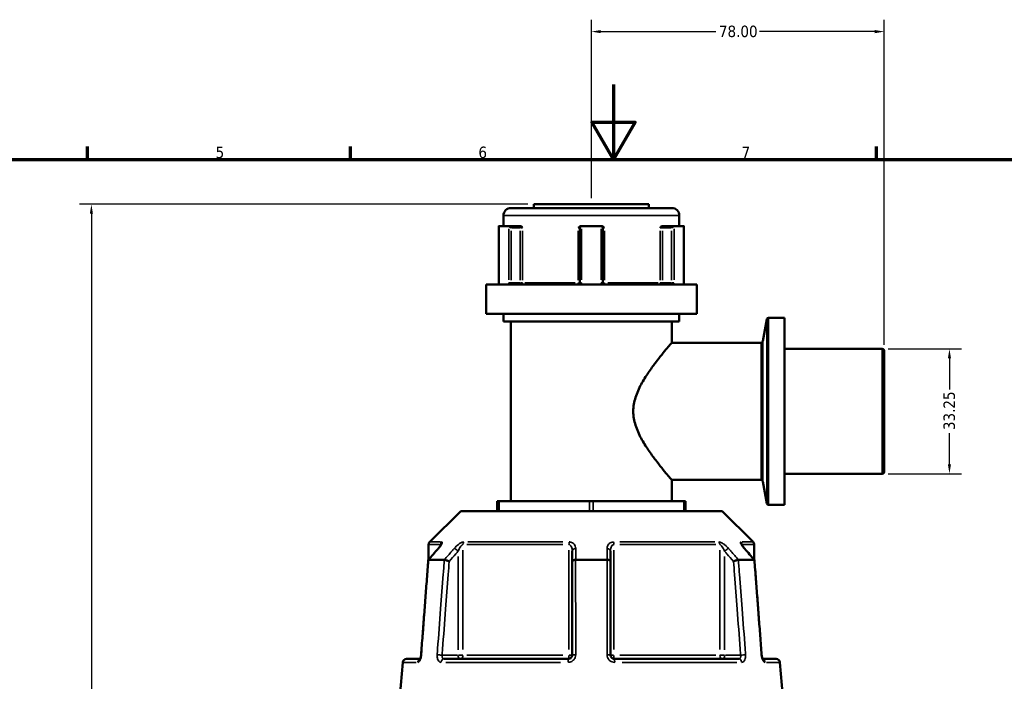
# Model space of a CAD drawing. Header units: millimetres. Extents: x 0 to 904, y 0 to 959.
# Tile 4 of 10: x 262 to 525, y 435 to 611. Entities that reach past the tile are written whole.
import ezdxf

# ---------------------------------------------------------------- set-up
doc = ezdxf.new("R2010")
doc.units = ezdxf.units.MM
for name, color, linetype, lineweight in [('Border (ANSI)', 7, 'Continuous', 70), ('Dimension (ANSI)', 7, 'Continuous', 25), ('Visible (ANSI)', 7, 'Continuous', 50), ('Visible Narrow (ANSI)', 7, 'Continuous', 35)]:
    doc.layers.add(name, color=color, linetype=linetype, lineweight=lineweight)
doc.styles.add('Note Text (ANSI)', font='tahoma.ttf')
doc.dimstyles.new('Default - mm (ANSI)', dxfattribs={"dimtxt": 3.048, "dimasz": 2.5, "dimexe": 3.175, "dimexo": 1.6002, "dimgap": 0.8, "dimtad": 0, "dimtoh": 1, "dimrnd": 1e-08, "dimzin": 4, "dimdsep": 46, "dimtxsty": 'Note Text (ANSI)', "dimcen": 0.09, "dimdle": 10, "dimclrd": 256, "dimclre": 256, "dimclrt": 256, "dimadec": 1, "dimazin": 1, "dimtfac": 1, "dimtofl": 0, "dimtmove": 0, "dimatfit": 3, "dimfxl": 1, "dimtolj": 1, "dimtzin": 4, "dimlwd": -1, "dimlwe": -1, "dimarcsym": 0})

# ---------------------------------------------------------------- blocks, each defined once
blk = doc.blocks.new('Borders Default Border')
at = {"layer": 'Border (ANSI)'}
for p, q in [((280.33, 574), (280.33, 577.45)), ((350.42, 574), (350.42, 577.45)), ((490.58, 574), (490.58, 577.45))]:
    blk.add_line(p, q, dxfattribs=at)
at = {"layer": 'Border (ANSI)', "flags": 128}
for points in [[(420.5, 594), (420.5, 574), (414.73, 584), (426.27, 584), (420.5, 574)], [(20, 20), (20, 574), (821, 574), (821, 20), (20, 20)]]:
    blk.add_lwpolyline(points, dxfattribs=at)
at = {"layer": 'Border (ANSI)', "char_height": 3.05, "attachment_point": 7, "style": 'Note Text (ANSI)'}
for s, insert in [('5', (314.48, 574.34)), ('6', (384.49, 574.34)), ('7', (454.6, 574.4))]:
    blk.add_mtext(s, dxfattribs=dict(at, insert=insert))
blk = doc.blocks.new('*D6')
at = {"layer": 'Defpoints', "color": 0, "transparency": 16777216}
for p in [(492.08, 523.55), (492.08, 490.31), (509.97, 490.31)]:
    blk.add_point(p, dxfattribs=at)
at = {"layer": 'Dimension (ANSI)', "transparency": 16777216}
for p, q in [((493.68, 523.55), (513.14, 523.55)), ((509.97, 521.05), (509.97, 512.73)), ((509.97, 492.81), (509.97, 501.13)), ((493.68, 490.31), (513.14, 490.31))]:
    blk.add_line(p, q, dxfattribs=at)
for points in [[(509.55, 521.05), (510.38, 521.05), (509.97, 523.55)], [(509.55, 492.81), (510.38, 492.81), (509.97, 490.31)]]:
    blk.add_solid(points, dxfattribs=at)
at = {"layer": 'Dimension (ANSI)', "transparency": 16777216, "insert": (508.38, 501.93), "char_height": 3.048, "attachment_point": 1, "rotation": 90, "style": 'Note Text (ANSI)'}
blk.add_mtext('\\A1;33.25', dxfattribs=at)
blk = doc.blocks.new('*D9')
at = {"layer": 'Defpoints', "color": 0, "transparency": 16777216}
for p in [(281.39, 562.08), (399.28, 562.08), (414.91, 212.08)]:
    blk.add_point(p, dxfattribs=at)
at = {"layer": 'Dimension (ANSI)', "transparency": 16777216}
for p, q in [((397.68, 562.08), (278.21, 562.08)), ((281.39, 559.58), (281.39, 394.06)), ((281.39, 214.58), (281.39, 380.11)), ((413.31, 212.08), (278.21, 212.08))]:
    blk.add_line(p, q, dxfattribs=at)
for points in [[(280.97, 559.58), (281.8, 559.58), (281.39, 562.08)], [(280.97, 214.58), (281.8, 214.58), (281.39, 212.08)]]:
    blk.add_solid(points, dxfattribs=at)
at = {"layer": 'Dimension (ANSI)', "transparency": 16777216, "insert": (279.8, 380.91), "char_height": 3.048, "attachment_point": 1, "rotation": 90, "style": 'Note Text (ANSI)'}
blk.add_mtext('\\A1;350.00', dxfattribs=at)
blk = doc.blocks.new('*D10')
at = {"layer": 'Defpoints', "color": 0, "transparency": 16777216}
for p in [(414.58, 608.08), (414.58, 562.08), (492.58, 523.05)]:
    blk.add_point(p, dxfattribs=at)
at = {"layer": 'Dimension (ANSI)', "transparency": 16777216}
for p, q in [((414.58, 563.68), (414.58, 611.25)), ((492.58, 524.65), (492.58, 611.25)), ((417.08, 608.08), (447.76, 608.08)), ((490.08, 608.08), (459.41, 608.08))]:
    blk.add_line(p, q, dxfattribs=at)
for points in [[(417.08, 608.5), (417.08, 607.66), (414.58, 608.08)], [(490.08, 608.5), (490.08, 607.66), (492.58, 608.08)]]:
    blk.add_solid(points, dxfattribs=at)
at = {"layer": 'Dimension (ANSI)', "transparency": 16777216, "insert": (448.56, 609.67), "char_height": 3.048, "attachment_point": 1, "style": 'Note Text (ANSI)'}
blk.add_mtext('\\A1;78.00', dxfattribs=at)

msp = doc.modelspace()

# ---------------------------------------------------------------- linework, layer by layer
at = {"layer": 'Visible (ANSI)'}
for p, q in [((399.282, 562.08), (429.882, 562.08)), ((399.282, 562.08), (399.282, 561.08)), ((429.882, 562.08), (429.882, 561.08)), ((391.162, 559.08), (391.162, 556.28)), ((393.162, 561.08), (436.002, 561.08)), ((438.002, 559.08), (438.002, 556.28)), ((389.917, 556.213), (389.917, 541.18)), ((389.982, 556.28), (392.542, 556.28)), ((395.378, 556.28), (392.542, 556.28)), ((395.747, 556.28), (395.378, 556.28)), ((412.022, 556.28), (411.946, 556.28)), ((412.022, 556.28), (417.142, 556.28)), ((417.218, 556.28), (417.142, 556.28)), ((433.787, 556.28), (433.418, 556.28)), ((436.623, 556.28), (433.787, 556.28)), ((436.623, 556.28), (439.183, 556.28)), ((439.248, 541.18), (439.248, 556.213)), ((411.522, 555.78), (411.522, 541.18)), ((417.642, 541.18), (417.642, 555.78)), ((386.532, 540.68), (442.632, 540.68)), ((386.532, 540.68), (386.532, 532.88)), ((442.632, 540.68), (442.632, 532.88)), ((386.532, 532.88), (442.632, 532.88)), ((391.162, 532.88), (391.162, 530.88)), ((438.002, 532.88), (438.002, 530.88)), ((391.162, 530.88), (438.002, 530.88)), ((393.162, 530.88), (393.162, 482.98)), ((436.002, 530.88), (436.002, 525.217)), ((460.283, 525.63), (461.31, 531.453)), ((466.062, 531.867), (461.802, 531.867)), ((466.062, 531.867), (466.062, 481.993)), ((459.79, 525.217), (436.002, 525.217)), ((492.082, 523.554), (466.062, 523.554)), ((492.582, 523.054), (492.582, 490.805)), ((436.002, 488.643), (436.002, 482.98)), ((459.79, 488.643), (436.002, 488.643)), ((460.283, 488.23), (461.31, 482.406)), ((492.082, 490.305), (466.062, 490.305)), ((389.495, 482.98), (389.995, 482.98)), ((389.495, 482.98), (389.495, 480.38)), ((389.995, 482.98), (414.082, 482.98)), ((414.082, 482.98), (415.082, 482.98)), ((415.082, 482.98), (439.169, 482.98)), ((439.169, 482.98), (439.669, 482.98)), ((439.669, 480.38), (439.669, 482.98)), ((379.767, 480.38), (371.525, 472.138)), ((379.767, 480.38), (449.398, 480.38)), ((449.398, 480.38), (457.639, 472.138)), ((466.062, 481.993), (461.802, 481.993)), ((371.232, 471.431), (371.232, 467.44)), ((409.482, 469.662), (409.482, 466.93)), ((419.682, 466.93), (419.682, 469.662)), ((457.932, 471.431), (457.932, 467.44)), ((371.249, 467.38), (375.411, 467.38)), ((409.482, 466.93), (409.482, 441.98)), ((410.421, 467.38), (418.744, 467.38)), ((419.682, 441.98), (419.682, 466.93)), ((453.754, 467.38), (457.915, 467.38)), ((365.374, 440.98), (368.95, 440.98)), ((375.345, 440.98), (408.482, 440.98)), ((420.682, 440.98), (453.82, 440.98)), ((460.214, 440.98), (463.791, 440.98)), ((364.377, 440.067), (363.582, 430.98)), ((464.787, 440.067), (465.582, 430.98))]:
    msp.add_line(p, q, dxfattribs=at)
for centre, radius, start, end in [((393.162, 559.08), 2, 90, 180), ((436.002, 559.08), 2, 0, 90), ((412.022, 555.78), 0.5, 95.53316, 180), ((417.142, 555.78), 0.5, 0, 84.46684), ((461.802, 531.367), 0.5, 90, 170), ((459.79, 525.717), 0.5, 270, 350), ((492.082, 523.054), 0.5, 0, 90), ((492.082, 490.805), 0.5, 270, 0), ((459.79, 488.143), 0.5, 10, 90), ((461.802, 482.493), 0.5, 190, 270), ((372.232, 471.431), 1, 135, 180), ((456.932, 471.431), 1, 0, 45), ((365.374, 439.98), 1, 90, 175), ((463.791, 439.98), 1, 5, 90)]:
    msp.add_arc(centre, radius, start, end, dxfattribs=at)
for centre, major_axis, ratio, start_param, end_param in [((390.417, 555.78), (-0.483, 0.483), 0.2679492, 6.1179578, 6.5449847), ((392.977, 555.78), (0.483, -0.483), 0.2679492, 1.3089969, 2.7832214), ((436.188, 555.78), (0.483, 0.483), 0.2679492, 0.3583713, 1.8325957), ((438.748, 555.78), (-0.483, -0.483), 0.2679492, 2.8797933, 3.3068202), ((10300.182, -10899.432), (352.645, -16042.718), 0.8713098, 3.9057444, 3.9060067), ((-9342.815, -10752.015), (349.646, 15834.666), 0.8713327, 5.5188561, 5.5191219)]:
    msp.add_ellipse(centre, major_axis=major_axis, ratio=ratio, start_param=start_param, end_param=end_param, dxfattribs=at)
for points in [[(389.961, 556.278), (389.968, 556.279), (389.975, 556.28), (389.982, 556.28)], [(392.542, 556.28), (392.551, 556.28), (392.56, 556.279), (392.57, 556.278)], [(411.974, 556.278), (411.99, 556.279), (412.007, 556.28), (412.022, 556.28)], [(417.142, 556.28), (417.158, 556.28), (417.174, 556.279), (417.191, 556.278)], [(436.595, 556.278), (436.605, 556.279), (436.614, 556.28), (436.623, 556.28)], [(439.183, 556.28), (439.19, 556.28), (439.197, 556.279), (439.203, 556.278)], [(371.238, 467.379), (371.242, 467.38), (371.246, 467.38), (371.249, 467.38)], [(375.411, 467.38), (375.416, 467.38), (375.421, 467.38), (375.426, 467.379)], [(410.395, 467.379), (410.404, 467.38), (410.412, 467.38), (410.421, 467.38)], [(418.744, 467.38), (418.752, 467.38), (418.761, 467.38), (418.77, 467.379)], [(453.739, 467.379), (453.744, 467.38), (453.749, 467.38), (453.754, 467.38)], [(457.915, 467.38), (457.919, 467.38), (457.923, 467.38), (457.926, 467.379)], [(369.156, 441.598), (369.168, 441.658), (369.179, 441.719), (369.188, 441.781)]]:
    msp.add_open_spline(points, degree=3, dxfattribs=at)
for points, knots in [([(395.747, 556.28), (395.798, 556.28), (395.849, 556.263), (395.965, 556.193), (396.024, 556.132), (396.141, 555.987), (396.203, 555.886), (396.268, 555.781), (396.268, 555.781), (396.269, 555.78)], [0.232327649, 0.232327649, 0.232327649, 0.232327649, 0.253574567, 0.253574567, 0.282658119, 0.282658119, 0.324005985, 0.324005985, 0.324303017, 0.324303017, 0.324303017, 0.324303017]), ([(411.097, 555.78), (411.098, 555.781), (411.098, 555.781), (411.201, 555.886), (411.3, 555.987), (411.49, 556.132), (411.586, 556.193), (411.777, 556.263), (411.861, 556.28), (411.946, 556.28)], [-0.000316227, -0.000316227, -0.000316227, -0.000316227, 0, 0, 0.044019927, 0.044019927, 0.074982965, 0.074982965, 0.097602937, 0.097602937, 0.097602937, 0.097602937]), ([(417.218, 556.28), (417.304, 556.28), (417.388, 556.263), (417.579, 556.193), (417.674, 556.132), (417.864, 555.987), (417.964, 555.886), (418.066, 555.781), (418.067, 555.781), (418.068, 555.78)], [0.232327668, 0.232327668, 0.232327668, 0.232327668, 0.253574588, 0.253574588, 0.282658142, 0.282658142, 0.324006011, 0.324006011, 0.324303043, 0.324303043, 0.324303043, 0.324303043]), ([(432.896, 555.78), (432.896, 555.781), (432.897, 555.781), (432.962, 555.886), (433.024, 555.987), (433.141, 556.132), (433.2, 556.193), (433.316, 556.263), (433.367, 556.28), (433.418, 556.28)], [-0.000316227, -0.000316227, -0.000316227, -0.000316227, 0, 0, 0.044019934, 0.044019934, 0.074982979, 0.074982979, 0.097602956, 0.097602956, 0.097602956, 0.097602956]), ([(389.84, 540.68), (389.848, 540.702), (389.856, 540.727), (389.872, 540.783), (389.879, 540.814), (389.892, 540.879), (389.898, 540.914), (389.907, 540.987), (389.911, 541.025), (389.915, 541.102), (389.917, 541.141), (389.917, 541.18)], [-0.07407238, -0.07407238, -0.07407238, -0.07407238, -0.059257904, -0.059257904, -0.044443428, -0.044443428, -0.029628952, -0.029628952, -0.014814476, -0.014814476, 0, 0, 0, 0]), ([(411.522, 541.18), (411.522, 541.131), (411.515, 541.082), (411.478, 540.961), (411.438, 540.891), (411.314, 540.762), (411.222, 540.71), (411.09, 540.683), (411.056, 540.68), (411.022, 540.68)], [-0.23500199, -0.23500199, -0.23500199, -0.23500199, -0.20569371, -0.20569371, -0.15880048, -0.15880048, -0.09783927, -0.09783927, -0.0773717, -0.0773717, -0.0773717, -0.0773717]), ([(418.142, 540.68), (418.118, 540.68), (418.094, 540.682), (417.985, 540.698), (417.902, 540.733), (417.781, 540.828), (417.737, 540.88), (417.68, 540.984), (417.662, 541.033), (417.646, 541.115), (417.642, 541.148), (417.642, 541.18)], [-0.788848, -0.788848, -0.788848, -0.788848, -0.77433301, -0.77433301, -0.7219246, -0.7219246, -0.68161043, -0.68161043, -0.65059953, -0.65059953, -0.63121772, -0.63121772, -0.63121772, -0.63121772]), ([(439.248, 541.18), (439.248, 541.141), (439.249, 541.102), (439.254, 541.025), (439.258, 540.987), (439.267, 540.914), (439.273, 540.879), (439.286, 540.814), (439.293, 540.783), (439.308, 540.727), (439.316, 540.702), (439.325, 540.68)], [0.631217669, 0.631217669, 0.631217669, 0.631217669, 0.646032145, 0.646032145, 0.660846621, 0.660846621, 0.675661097, 0.675661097, 0.690475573, 0.690475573, 0.705290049, 0.705290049, 0.705290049, 0.705290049]), ([(436.002, 488.643), (436.002, 488.643), (435.896, 488.767), (435.472, 489.267), (435.155, 489.641), (434.356, 490.6), (433.873, 491.186), (432.813, 492.505), (432.236, 493.237), (431.053, 494.799), (430.399, 495.693), (429.089, 497.627), (428.433, 498.667), (427.249, 500.857), (426.721, 502.007), (425.963, 504.401), (425.736, 505.646), (425.736, 508.214), (425.963, 509.459), (426.721, 511.853), (427.249, 513.003), (428.433, 515.193), (429.089, 516.233), (430.399, 518.167), (431.053, 519.06), (432.236, 520.623), (432.813, 521.355), (433.873, 522.674), (434.356, 523.259), (435.155, 524.219), (435.472, 524.593), (435.896, 525.092), (436.002, 525.217), (436.002, 525.217)], [3.0074099, 3.0074099, 3.0074099, 3.0074099, 3.3740744, 3.3740744, 3.740739, 3.740739, 4.1074035, 4.1074035, 4.474068, 4.474068, 4.859256, 4.859256, 5.2444439, 5.2444439, 5.6296319, 5.6296319, 6.0148198, 6.0148198, 6.4000078, 6.4000078, 6.7851957, 6.7851957, 7.1703837, 7.1703837, 7.5555717, 7.5555717, 7.9222362, 7.9222362, 8.2889007, 8.2889007, 8.6555652, 8.6555652, 9.0222297, 9.0222297, 9.0222297, 9.0222297]), ([(374.505, 471.412), (374.505, 471.412), (374.504, 471.41), (374.498, 471.394), (374.489, 471.373), (374.457, 471.305), (374.428, 471.251), (374.342, 471.108), (374.279, 471.013), (374.135, 470.811), (374.054, 470.704), (373.893, 470.503), (373.816, 470.411), (373.735, 470.318)], [0.11830044, 0.11830044, 0.11830044, 0.11830044, 0.12984163, 0.12984163, 0.15596521, 0.15596521, 0.19532048, 0.19532048, 0.24858388, 0.24858388, 0.30184727, 0.30184727, 0.345416, 0.345416, 0.345416, 0.345416]), ([(455.43, 470.318), (455.331, 470.432), (455.238, 470.544), (455.066, 470.762), (454.988, 470.868), (454.851, 471.065), (454.792, 471.157), (454.726, 471.273), (454.707, 471.308), (454.682, 471.359), (454.674, 471.377), (454.664, 471.401), (454.661, 471.408), (454.66, 471.412), (454.66, 471.412), (454.66, 471.412)], [0, 0, 0, 0, 0.05326363, 0.05326363, 0.10652726, 0.10652726, 0.15979088, 0.15979088, 0.1864227, 0.1864227, 0.20693939, 0.20693939, 0.22202176, 0.22202176, 0.22711666, 0.22711666, 0.22711666, 0.22711666]), ([(371.141, 467.321), (371.013, 465.637), (370.885, 463.952), (370.628, 460.584), (370.5, 458.899), (370.244, 455.531), (370.116, 453.846), (369.86, 450.478), (369.732, 448.793), (369.476, 445.424), (369.348, 443.74), (369.219, 442.056)], [0.5534149, 0.5534149, 0.5534149, 0.5534149, 1.0606659, 1.0606659, 1.5679169, 1.5679169, 2.0751679, 2.0751679, 2.5824189, 2.5824189, 3.0896699, 3.0896699, 3.0896699, 3.0896699]), ([(371.238, 467.379), (371.186, 467.375), (371.154, 467.36), (371.142, 467.331), (371.141, 467.326), (371.141, 467.321)], [-0.153560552, -0.153560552, -0.153560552, -0.153560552, -0.11651575, -0.11651575, -0.109554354, -0.109554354, -0.109554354, -0.109554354]), ([(376.714, 466.93), (376.713, 466.931), (376.711, 466.932), (376.607, 466.988), (376.494, 467.043), (376.258, 467.146), (376.137, 467.194), (375.9, 467.276), (375.786, 467.31), (375.583, 467.36), (375.496, 467.375), (375.426, 467.379)], [-0.15367829, -0.15367829, -0.15367829, -0.15367829, -0.15320314, -0.15320314, -0.11407627, -0.11407627, -0.07545889, -0.07545889, -0.03695858, -0.03695858, 0, 0, 0, 0]), ([(410.395, 467.379), (410.272, 467.375), (410.154, 467.36), (409.93, 467.31), (409.829, 467.276), (409.661, 467.194), (409.596, 467.146), (409.506, 467.043), (409.483, 466.988), (409.482, 466.932), (409.482, 466.931), (409.482, 466.93)], [-0.15356042, -0.15356042, -0.15356042, -0.15356042, -0.11651568, -0.11651568, -0.07792572, -0.07792572, -0.03921808, -0.03921808, 0, 0, 0.00047638, 0.00047638, 0.00047638, 0.00047638]), ([(419.682, 466.93), (419.682, 466.931), (419.682, 466.932), (419.682, 466.988), (419.659, 467.043), (419.569, 467.146), (419.504, 467.194), (419.336, 467.276), (419.234, 467.31), (419.011, 467.36), (418.892, 467.375), (418.77, 467.379)], [-0.15367829, -0.15367829, -0.15367829, -0.15367829, -0.15320302, -0.15320302, -0.11407622, -0.11407622, -0.07545867, -0.07545867, -0.03695852, -0.03695852, 0, 0, 0, 0]), ([(453.739, 467.379), (453.669, 467.375), (453.582, 467.36), (453.379, 467.31), (453.265, 467.276), (453.028, 467.194), (452.907, 467.146), (452.671, 467.043), (452.557, 466.988), (452.453, 466.932), (452.452, 466.931), (452.451, 466.93)], [-0.15356053, -0.15356053, -0.15356053, -0.15356053, -0.11651574, -0.11651574, -0.07792562, -0.07792562, -0.03921814, -0.03921814, 0, 0, 0.00047627, 0.00047627, 0.00047627, 0.00047627]), ([(458.024, 467.321), (458.024, 467.326), (458.022, 467.331), (458.01, 467.36), (457.979, 467.375), (457.926, 467.379)], [-0.043903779, -0.043903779, -0.043903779, -0.043903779, -0.036958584, -0.036958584, 0, 0, 0, 0]), ([(459.945, 442.056), (459.817, 443.74), (459.689, 445.424), (459.433, 448.793), (459.305, 450.478), (459.049, 453.846), (458.921, 455.531), (458.664, 458.899), (458.536, 460.584), (458.28, 463.952), (458.152, 465.637), (458.024, 467.321)], [1.2046153, 1.2046153, 1.2046153, 1.2046153, 1.7118663, 1.7118663, 2.2191174, 2.2191174, 2.7263684, 2.7263684, 3.2336194, 3.2336194, 3.7408704, 3.7408704, 3.7408704, 3.7408704]), ([(369.219, 442.056), (369.209, 441.918), (369.191, 441.78), (369.141, 441.521), (369.111, 441.399), (369.044, 441.191), (369.01, 441.102), (368.947, 440.97), (368.92, 440.923), (368.883, 440.868), (368.871, 440.856), (368.871, 440.856)], [0, 0, 0, 0, 0.05246869, 0.05246869, 0.10385719, 0.10385719, 0.15173749, 0.15173749, 0.19343627, 0.19343627, 0.22729393, 0.22729393, 0.22729393, 0.22729393]), ([(368.871, 440.856), (368.871, 440.856), (368.872, 440.856), (368.877, 440.862), (368.888, 440.875), (368.902, 440.896)], [0.08751627, 0.08751627, 0.08751627, 0.08751627, 0.094643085, 0.094643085, 0.122975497, 0.122975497, 0.122975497, 0.122975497]), ([(368.951, 440.98), (368.957, 440.991), (368.963, 441.004), (368.997, 441.075), (369.027, 441.146), (369.074, 441.281), (369.091, 441.338), (369.108, 441.398)], [0.150448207, 0.150448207, 0.150448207, 0.150448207, 0.159506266, 0.159506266, 0.200620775, 0.200620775, 0.227257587, 0.227257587, 0.227257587, 0.227257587]), ([(409.482, 441.98), (409.482, 441.914), (409.476, 441.848), (409.442, 441.681), (409.405, 441.581), (409.286, 441.369), (409.194, 441.264), (408.942, 441.074), (408.77, 441.006), (408.557, 440.982), (408.52, 440.98), (408.482, 440.98)], [0, 0, 0, 0, 0.03957477, 0.03957477, 0.1028944, 0.1028944, 0.18520991, 0.18520991, 0.29222008, 0.29222008, 0.31481112, 0.31481112, 0.31481112, 0.31481112]), ([(420.682, 440.98), (420.572, 440.98), (420.462, 440.998), (420.19, 441.092), (420.038, 441.195), (419.769, 441.509), (419.682, 441.744), (419.682, 441.98)], [0, 0, 0, 0, 0.06653404, 0.06653404, 0.1729885, 0.1729885, 0.31481287, 0.31481287, 0.31481287, 0.31481287]), ([(459.945, 442.056), (459.956, 441.918), (459.974, 441.78), (460.023, 441.521), (460.054, 441.399), (460.12, 441.191), (460.155, 441.102), (460.197, 441.013), (460.206, 440.996), (460.214, 440.98)], [0, 0, 0, 0, 0.05246869, 0.05246869, 0.10385719, 0.10385719, 0.15173749, 0.15173749, 0.16436308, 0.16436308, 0.16436308, 0.16436308]), ([(460.293, 440.856), (460.293, 440.856), (460.293, 440.856), (460.288, 440.862), (460.276, 440.876), (460.243, 440.927), (460.22, 440.967), (460.168, 441.075), (460.138, 441.146), (460.077, 441.321), (460.047, 441.427), (459.994, 441.662), (459.972, 441.792), (459.953, 441.968), (459.949, 442.012), (459.945, 442.056)], [0.08751627, 0.08751627, 0.08751627, 0.08751627, 0.09464308, 0.09464308, 0.12462258, 0.12462258, 0.15950627, 0.15950627, 0.20062077, 0.20062077, 0.24742921, 0.24742921, 0.29808648, 0.29808648, 0.31481397, 0.31481397, 0.31481397, 0.31481397])]:
    msp.add_open_spline(points, degree=3, knots=knots, dxfattribs=at)
at = {"layer": 'Visible Narrow (ANSI)'}
for p, q in [((437.714, 559.08), (391.451, 559.08)), ((389.961, 541.935), (389.961, 555.523)), ((392.57, 555.523), (392.57, 541.935)), ((393.227, 541.91), (393.227, 555.05)), ((393.347, 555.78), (395.508, 555.78)), ((395.628, 555.05), (395.628, 541.91)), ((395.659, 555.78), (396.246, 555.78)), ((396.269, 541.91), (396.269, 555.05)), ((411.097, 555.05), (411.097, 541.91)), ((411.132, 555.78), (411.521, 555.78)), ((411.974, 541.935), (411.974, 555.523)), ((417.191, 555.523), (417.191, 541.935)), ((417.644, 555.78), (418.033, 555.78)), ((418.068, 541.91), (418.068, 555.05)), ((432.896, 555.05), (432.896, 541.91)), ((432.919, 555.78), (433.506, 555.78)), ((433.537, 541.91), (433.537, 555.05)), ((433.657, 555.78), (435.818, 555.78)), ((435.938, 555.05), (435.938, 541.91)), ((436.595, 541.935), (436.595, 555.523)), ((439.203, 555.523), (439.203, 541.935)), ((389.957, 541.18), (389.917, 541.18)), ((393.194, 541.18), (392.592, 541.18)), ((395.508, 541.18), (393.347, 541.18)), ((396.246, 541.18), (395.659, 541.18)), ((396.828, 541.18), (410.233, 541.18)), ((411.521, 541.18), (411.132, 541.18)), ((411.938, 541.18), (411.524, 541.18)), ((417.641, 541.18), (417.227, 541.18)), ((418.033, 541.18), (417.644, 541.18)), ((418.932, 541.18), (432.337, 541.18)), ((433.506, 541.18), (432.919, 541.18)), ((435.818, 541.18), (433.657, 541.18)), ((436.573, 541.18), (435.971, 541.18)), ((439.248, 541.18), (439.208, 541.18)), ((461.31, 482.708), (461.31, 531.152)), ((461.802, 531.56), (461.802, 482.3)), ((459.79, 488.868), (459.79, 524.992)), ((460.283, 525.4), (460.283, 488.46)), ((492.082, 490.51), (492.082, 523.35)), ((389.995, 480.51), (389.995, 482.85)), ((414.082, 482.85), (414.082, 480.51)), ((415.082, 480.51), (415.082, 482.85)), ((439.169, 482.85), (439.169, 480.51)), ((371.533, 472.138), (374.382, 472.138)), ((381.654, 472.138), (407.02, 472.138)), ((422.144, 472.138), (447.51, 472.138)), ((454.782, 472.138), (457.631, 472.138)), ((374.109, 471.431), (371.24, 471.431)), ((374.416, 471.421), (374.416, 471.242)), ((380.378, 443.452), (380.378, 469.959)), ((406.969, 471.431), (381.43, 471.431)), ((408.62, 469.959), (408.62, 443.452)), ((420.545, 443.452), (420.545, 469.959)), ((447.734, 471.431), (422.196, 471.431)), ((448.787, 469.959), (448.787, 443.452)), ((454.749, 471.242), (454.749, 471.421)), ((457.924, 471.431), (455.056, 471.431)), ((379.089, 468.278), (379.089, 443.364)), ((450.076, 443.364), (450.076, 468.278)), ((378.876, 441.98), (375.03, 441.98)), ((380.332, 441.98), (379.152, 441.98)), ((381.43, 441.98), (406.969, 441.98)), ((409.48, 441.98), (408.69, 441.98)), ((420.474, 441.98), (419.685, 441.98)), ((422.196, 441.98), (447.734, 441.98)), ((450.012, 441.98), (448.833, 441.98)), ((454.135, 441.98), (450.289, 441.98)), ((367.947, 440.067), (364.387, 440.067)), ((406.375, 440.067), (375.792, 440.067)), ((453.373, 440.067), (422.79, 440.067)), ((464.777, 440.067), (461.218, 440.067))]:
    msp.add_line(p, q, dxfattribs=at)
for centre, major_axis, ratio, start_param, end_param in [((395.378, 555.78), (0, 0.5), 0.5, 4.7909288, 6.2046455), ((433.787, 555.78), (0, 0.5), 0.5, 0.0785398, 1.4922565), ((395.878, 541.18), (0, -0.5), 0.5, 4.7909288, 6.2046455), ((395.878, 541.18), (0, -0.5), 0.7819657, 0.0785398, 1.4922565), ((411.022, 541.18), (0, -0.5), 0.1488294, 0.0785398, 1.4922565), ((418.142, 541.18), (0, -0.5), 0.1488294, 4.7909288, 6.2046455), ((433.287, 541.18), (0, -0.5), 0.7819657, 4.7909288, 6.2046455), ((433.287, 541.18), (0, -0.5), 0.5, 0.0785398, 1.4922565), ((374.489, 469.662), (-0.755, 0.656), 0.3543192, 5.9781609, 6.2671314), ((375.342, 471.431), (0, 1), 0.9265657, 0.8246681, 1.5315264), ((378.589, 469.662), (-0.755, 0.656), 0.3543192, 4.400804, 5.755338), ((381.167, 471.431), (0, -1), 0.7890235, 3.9662607, 4.6731191), ((408.757, 471.431), (0, 1), 0.1375423, 0.8246681, 1.5315264), ((410.482, 469.662), (-1, 0), 0.7086384, 4.8533994, 6.2079334), ((418.682, 469.662), (1, 0), 0.7086384, 0.0752519, 1.4297859), ((420.407, 471.431), (0, -1), 0.1375423, 1.6100662, 2.3169246), ((447.998, 471.431), (0, 1), 0.7890235, 4.7516589, 5.4585172), ((450.576, 469.662), (-0.755, -0.656), 0.3543192, 3.66944, 5.023974), ((453.822, 471.431), (0, -1), 0.9265657, 1.6100662, 2.3169246), ((454.676, 469.662), (0.755, 0.656), 0.3543192, 0.0160539, 0.3050244), ((369.245, 439.98), (0, 1), 0.9213266, 0.4254409, 1.427841), ((370.217, 441.98), (-0.997, 0.076), 0.0437298, 5.8665688, 6.2612581), ((374.317, 441.98), (0.997, -0.076), 0.0437298, 1.1232285, 2.4618904), ((375.345, 439.98), (0, 1), 0.797365, 0.0741765, 1.4093534), ((379.589, 441.98), (0, -1), 0.5, 4.7909288, 6.2046455), ((379.589, 441.98), (0, -1), 0.7890235, 0.0785398, 1.4922565), ((408.482, 439.98), (0, 1), 0.1239616, 0.0741765, 1.4093534), ((408.482, 441.98), (0, -1), 0.1375423, 0.0785398, 1.4922565), ((410.482, 441.98), (-1, 0), 0.0874597, 4.8701533, 6.2088152), ((418.682, 441.98), (1, 0), 0.0874597, 0.0743701, 1.413032), ((420.682, 441.98), (0, -1), 0.1375423, 4.7909288, 6.2046455), ((420.682, 439.98), (0, 1), 0.1239616, 4.8738319, 6.2090088), ((449.576, 441.98), (0, -1), 0.7890235, 4.7909288, 6.2046455), ((449.576, 441.98), (0, -1), 0.5, 0.0785398, 1.4922565), ((453.82, 439.98), (0, 1), 0.797365, 4.8738319, 6.2090088), ((454.848, 441.98), (0.997, 0.076), 0.0437298, 0.6797022, 2.0183641), ((458.948, 441.98), (0.997, 0.076), 0.0437298, 0.0219272, 0.4166165), ((459.92, 439.98), (0, 1), 0.9213266, 4.8553461, 5.8577786)]:
    msp.add_ellipse(centre, major_axis=major_axis, ratio=ratio, start_param=start_param, end_param=end_param, dxfattribs=at)
for points, knots in [([(389.905, 540.68), (389.906, 540.686), (389.908, 540.691), (389.93, 540.788), (389.945, 540.886), (389.959, 541.051), (389.961, 541.115), (389.961, 541.18)], [-0.05238018, -0.05238018, -0.05238018, -0.05238018, -0.050404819, -0.050404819, -0.019386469, -0.019386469, 0, 0, 0, 0]), ([(392.57, 541.18), (392.57, 541.115), (392.573, 541.051), (392.593, 540.886), (392.614, 540.788), (392.646, 540.691), (392.648, 540.686), (392.65, 540.68)], [0.631217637, 0.631217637, 0.631217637, 0.631217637, 0.650604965, 0.650604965, 0.681624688, 0.681624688, 0.683597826, 0.683597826, 0.683597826, 0.683597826]), ([(393.577, 540.68), (393.559, 540.68), (393.542, 540.682), (393.463, 540.697), (393.404, 540.733), (393.32, 540.828), (393.29, 540.88), (393.251, 540.984), (393.239, 541.033), (393.229, 541.115), (393.227, 541.148), (393.227, 541.18)], [-0.78884786, -0.78884786, -0.78884786, -0.78884786, -0.77437366, -0.77437366, -0.72195033, -0.72195033, -0.68162469, -0.68162469, -0.65060496, -0.65060496, -0.63121764, -0.63121764, -0.63121764, -0.63121764]), ([(411.838, 540.68), (411.877, 540.746), (411.908, 540.817), (411.959, 540.985), (411.974, 541.082), (411.974, 541.18)], [0.182621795, 0.182621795, 0.182621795, 0.182621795, 0.205693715, 0.205693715, 0.235001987, 0.235001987, 0.235001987, 0.235001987]), ([(417.191, 541.18), (417.191, 541.115), (417.197, 541.051), (417.23, 540.886), (417.266, 540.788), (417.32, 540.691), (417.324, 540.686), (417.327, 540.68)], [0.631217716, 0.631217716, 0.631217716, 0.631217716, 0.650599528, 0.650599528, 0.681610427, 0.681610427, 0.683597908, 0.683597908, 0.683597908, 0.683597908]), ([(435.938, 541.18), (435.938, 541.131), (435.933, 541.082), (435.909, 540.961), (435.882, 540.891), (435.797, 540.762), (435.732, 540.71), (435.637, 540.683), (435.613, 540.68), (435.588, 540.68)], [-0.31313757, -0.31313757, -0.31313757, -0.31313757, -0.2838293, -0.2838293, -0.23693606, -0.23693606, -0.17597486, -0.17597486, -0.15550734, -0.15550734, -0.15550734, -0.15550734]), ([(436.515, 540.68), (436.538, 540.746), (436.556, 540.817), (436.587, 540.985), (436.595, 541.082), (436.595, 541.18)], [0.26075738, 0.26075738, 0.26075738, 0.26075738, 0.283829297, 0.283829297, 0.313137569, 0.313137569, 0.313137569, 0.313137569]), ([(439.203, 541.18), (439.203, 541.115), (439.206, 541.051), (439.22, 540.886), (439.235, 540.788), (439.257, 540.691), (439.258, 540.686), (439.26, 540.68)], [0.631217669, 0.631217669, 0.631217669, 0.631217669, 0.650604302, 0.650604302, 0.681622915, 0.681622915, 0.68359785, 0.68359785, 0.68359785, 0.68359785]), ([(373.847, 470.369), (374.039, 470.59), (374.214, 470.81), (374.488, 471.193), (374.594, 471.359), (374.731, 471.613), (374.774, 471.709), (374.833, 471.886), (374.846, 471.966), (374.827, 472.07), (374.806, 472.102), (374.748, 472.132), (374.72, 472.138), (374.687, 472.138)], [-0.345416, -0.345416, -0.345416, -0.345416, -0.25131567, -0.25131567, -0.17440412, -0.17440412, -0.12292214, -0.12292214, -0.06721438, -0.06721438, -0.02585168, -0.02585168, 0, 0, 0, 0]), ([(380.609, 472.138), (380.479, 472.138), (380.322, 472.103), (379.718, 471.873), (379.237, 471.536), (378.525, 470.919), (378.253, 470.645), (378.012, 470.369)], [-0.34541683, -0.34541683, -0.34541683, -0.34541683, -0.28278882, -0.28278882, -0.11734182, -0.11734182, 0, 0, 0, 0]), ([(410.417, 470.369), (410.416, 470.591), (410.378, 470.812), (410.234, 471.195), (410.142, 471.361), (409.934, 471.614), (409.837, 471.709), (409.6, 471.886), (409.458, 471.966), (409.179, 472.07), (409.051, 472.102), (408.833, 472.132), (408.747, 472.138), (408.66, 472.138)], [-0.34541583, -0.34541583, -0.34541583, -0.34541583, -0.25081718, -0.25081718, -0.17415567, -0.17415567, -0.12305037, -0.12305037, -0.06721438, -0.06721438, -0.02585168, -0.02585168, 0, 0, 0, 0]), ([(420.505, 472.138), (420.272, 472.138), (420.047, 472.095), (419.398, 471.845), (419.1, 471.521), (418.806, 470.919), (418.748, 470.645), (418.748, 470.369)], [-0.34541645, -0.34541645, -0.34541645, -0.34541645, -0.27620858, -0.27620858, -0.11734182, -0.11734182, 0, 0, 0, 0]), ([(451.152, 470.369), (450.96, 470.59), (450.747, 470.809), (450.33, 471.192), (450.132, 471.359), (449.787, 471.613), (449.645, 471.709), (449.349, 471.886), (449.194, 471.966), (448.934, 472.07), (448.828, 472.102), (448.668, 472.132), (448.609, 472.138), (448.555, 472.138)], [-0.34541603, -0.34541603, -0.34541603, -0.34541603, -0.25141662, -0.25141662, -0.17445287, -0.17445287, -0.12288915, -0.12288915, -0.06721438, -0.06721438, -0.02585168, -0.02585168, 0, 0, 0, 0]), ([(454.478, 472.138), (454.396, 472.138), (454.347, 472.101), (454.292, 471.866), (454.454, 471.532), (454.864, 470.919), (455.078, 470.645), (455.318, 470.369)], [-0.34541684, -0.34541684, -0.34541684, -0.34541684, -0.28109054, -0.28109054, -0.11734182, -0.11734182, 0, 0, 0, 0]), ([(371.249, 467.38), (371.915, 468.146), (372.58, 468.911), (373.245, 469.677), (373.446, 469.908), (373.646, 470.138), (373.847, 470.369)], [-2.08568395, -2.08568395, -2.08568395, -2.08568395, -1.76016503, -1.76016503, -1.76016503, -1.66212972, -1.66212972, -1.66212972, -1.66212972]), ([(374.416, 471.431), (374.432, 471.431), (374.446, 471.425), (374.468, 471.401), (374.477, 471.382), (374.482, 471.358)], [0, 0, 0, 0, 0.025851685, 0.025851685, 0.053736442, 0.053736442, 0.053736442, 0.053736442]), ([(378.012, 470.369), (377.811, 470.138), (377.611, 469.907), (377.41, 469.677), (376.743, 468.911), (376.077, 468.146), (375.411, 467.38)], [-2.71269422, -2.71269422, -2.71269422, -2.71269422, -2.61462465, -2.61462465, -2.61462465, -2.28913999, -2.28913999, -2.28913999, -2.28913999]), ([(376.714, 466.93), (377.305, 467.61), (377.896, 468.29), (378.487, 468.97), (378.688, 469.2), (378.889, 469.431), (379.089, 469.662)], [2.32560678, 2.32560678, 2.32560678, 2.32560678, 2.61462465, 2.61462465, 2.61462465, 2.71269422, 2.71269422, 2.71269422, 2.71269422]), ([(379.089, 469.662), (379.209, 469.938), (379.345, 470.212), (379.7, 470.828), (379.938, 471.166), (380.237, 471.396), (380.314, 471.431), (380.378, 471.431)], [0, 0, 0, 0, 0.11734182, 0.11734182, 0.28278882, 0.28278882, 0.34541683, 0.34541683, 0.34541683, 0.34541683]), ([(408.62, 471.431), (408.663, 471.431), (408.705, 471.425), (408.812, 471.395), (408.875, 471.363), (409.012, 471.259), (409.082, 471.179), (409.198, 471.002), (409.246, 470.907), (409.348, 470.654), (409.393, 470.488), (409.464, 470.105), (409.482, 469.884), (409.482, 469.662)], [0, 0, 0, 0, 0.02585168, 0.02585168, 0.06721438, 0.06721438, 0.12305037, 0.12305037, 0.17415567, 0.17415567, 0.25081718, 0.25081718, 0.34541583, 0.34541583, 0.34541583, 0.34541583]), ([(410.421, 467.38), (410.42, 468.146), (410.419, 468.911), (410.418, 469.677), (410.417, 469.908), (410.417, 470.138), (410.417, 470.369)], [-2.08568394, -2.08568394, -2.08568394, -2.08568394, -1.76016124, -1.76016124, -1.76016124, -1.66212972, -1.66212972, -1.66212972, -1.66212972]), ([(418.748, 470.369), (418.748, 470.138), (418.747, 469.908), (418.747, 469.677), (418.746, 468.911), (418.745, 468.146), (418.744, 467.38)], [-0.97913562, -0.97913562, -0.97913562, -0.97913562, -0.8811041, -0.8811041, -0.8811041, -0.55558139, -0.55558139, -0.55558139, -0.55558139]), ([(419.682, 469.662), (419.682, 469.938), (419.711, 470.212), (419.855, 470.814), (420.001, 471.138), (420.32, 471.388), (420.431, 471.431), (420.545, 471.431)], [0, 0, 0, 0, 0.11734182, 0.11734182, 0.27620858, 0.27620858, 0.34541645, 0.34541645, 0.34541645, 0.34541645]), ([(448.787, 471.431), (448.813, 471.431), (448.842, 471.425), (448.921, 471.395), (448.973, 471.363), (449.102, 471.259), (449.178, 471.179), (449.325, 471.002), (449.396, 470.906), (449.567, 470.651), (449.666, 470.485), (449.873, 470.102), (449.979, 469.883), (450.076, 469.662)], [0, 0, 0, 0, 0.02585168, 0.02585168, 0.06721438, 0.06721438, 0.12288915, 0.12288915, 0.17445287, 0.17445287, 0.25141662, 0.25141662, 0.34541603, 0.34541603, 0.34541603, 0.34541603]), ([(450.076, 469.662), (450.276, 469.431), (450.477, 469.2), (450.677, 468.97), (451.269, 468.29), (451.86, 467.61), (452.451, 466.93)], [1.66212972, 1.66212972, 1.66212972, 1.66212972, 1.76019929, 1.76019929, 1.76019929, 2.04921716, 2.04921716, 2.04921716, 2.04921716]), ([(453.754, 467.38), (453.088, 468.146), (452.421, 468.911), (451.755, 469.677), (451.554, 469.907), (451.353, 470.138), (451.152, 470.369)], [-2.08568395, -2.08568395, -2.08568395, -2.08568395, -1.76019929, -1.76019929, -1.76019929, -1.66212972, -1.66212972, -1.66212972, -1.66212972]), ([(455.318, 470.369), (455.519, 470.138), (455.719, 469.908), (455.919, 469.677), (456.585, 468.911), (457.25, 468.146), (457.915, 467.38)], [-2.95876341, -2.95876341, -2.95876341, -2.95876341, -2.8607281, -2.8607281, -2.8607281, -2.53520917, -2.53520917, -2.53520917, -2.53520917]), ([(369.315, 442.067), (369.355, 442.585), (369.394, 443.103), (369.705, 447.193), (369.976, 450.765), (370.247, 454.337), (370.482, 457.422), (370.716, 460.507), (371.047, 464.854), (371.142, 466.117), (371.238, 467.379)], [-3.0896699, -3.0896699, -3.0896699, -3.0896699, -2.9336695, -2.9336695, -1.8579104, -1.8579104, -1.8579104, -0.9289552, -0.9289552, -0.5486961, -0.5486961, -0.5486961, -0.5486961]), ([(375.426, 467.379), (375.33, 466.117), (375.233, 464.854), (374.902, 460.507), (374.667, 457.422), (374.433, 454.337), (374.161, 450.765), (373.889, 447.193), (373.577, 443.103), (373.538, 442.585), (373.498, 442.067)], [-3.7455892, -3.7455892, -3.7455892, -3.7455892, -3.3653301, -3.3653301, -2.4363748, -2.4363748, -2.4363748, -1.3606158, -1.3606158, -1.2046153, -1.2046153, -1.2046153, -1.2046153]), ([(374.817, 441.98), (374.856, 442.498), (374.895, 443.016), (375.206, 447.106), (375.478, 450.678), (375.75, 454.25), (375.984, 457.335), (376.219, 460.42), (376.54, 464.646), (376.627, 465.788), (376.714, 466.93)], [1.2046153, 1.2046153, 1.2046153, 1.2046153, 1.3606158, 1.3606158, 2.4363748, 2.4363748, 2.4363748, 3.3653301, 3.3653301, 3.709242, 3.709242, 3.709242, 3.709242]), ([(410.399, 442.067), (410.399, 442.585), (410.399, 443.103), (410.398, 447.193), (410.398, 450.765), (410.397, 454.337), (410.397, 457.422), (410.396, 460.507), (410.396, 464.854), (410.395, 466.117), (410.395, 467.379)], [-3.0896699, -3.0896699, -3.0896699, -3.0896699, -2.9336696, -2.9336696, -1.8579105, -1.8579105, -1.8579105, -0.9289553, -0.9289553, -0.5486961, -0.5486961, -0.5486961, -0.5486961]), ([(418.77, 467.379), (418.769, 466.117), (418.769, 464.854), (418.768, 460.507), (418.768, 457.422), (418.768, 454.337), (418.767, 450.765), (418.766, 447.193), (418.766, 443.103), (418.766, 442.585), (418.766, 442.067)], [-3.7455892, -3.7455892, -3.7455892, -3.7455892, -3.3653301, -3.3653301, -2.4363748, -2.4363748, -2.4363748, -1.3606158, -1.3606158, -1.2046153, -1.2046153, -1.2046153, -1.2046153]), ([(452.451, 466.93), (452.538, 465.788), (452.625, 464.646), (452.946, 460.42), (453.181, 457.335), (453.415, 454.25), (453.687, 450.678), (453.958, 447.106), (454.269, 443.016), (454.309, 442.498), (454.348, 441.98)], [0.5850433, 0.5850433, 0.5850433, 0.5850433, 0.9289552, 0.9289552, 1.8579104, 1.8579104, 1.8579104, 2.9336695, 2.9336695, 3.0896699, 3.0896699, 3.0896699, 3.0896699]), ([(455.666, 442.067), (455.627, 442.585), (455.587, 443.103), (455.276, 447.193), (455.004, 450.765), (454.732, 454.337), (454.497, 457.422), (454.262, 460.507), (453.931, 464.854), (453.835, 466.117), (453.739, 467.379)], [-3.0896699, -3.0896699, -3.0896699, -3.0896699, -2.9336695, -2.9336695, -1.8579104, -1.8579104, -1.8579104, -0.9289552, -0.9289552, -0.5486961, -0.5486961, -0.5486961, -0.5486961]), ([(457.926, 467.379), (458.022, 466.117), (458.118, 464.854), (458.449, 460.507), (458.683, 457.422), (458.917, 454.337), (459.189, 450.765), (459.46, 447.193), (459.771, 443.103), (459.81, 442.585), (459.85, 442.067)], [-3.7455892, -3.7455892, -3.7455892, -3.7455892, -3.36533, -3.36533, -2.4363748, -2.4363748, -2.4363748, -1.3606157, -1.3606157, -1.2046153, -1.2046153, -1.2046153, -1.2046153]), ([(368.327, 440.067), (368.497, 440.067), (368.684, 440.207), (368.954, 440.628), (369.05, 440.839), (369.186, 441.264), (369.234, 441.465), (369.289, 441.802), (369.305, 441.935), (369.315, 442.067)], [-0.31481104, -0.31481104, -0.31481104, -0.31481104, -0.18638694, -0.18638694, -0.1035483, -0.1035483, -0.03982627, -0.03982627, 0, 0, 0, 0]), ([(373.498, 442.067), (373.49, 441.961), (373.487, 441.855), (373.497, 441.337), (373.583, 440.946), (373.856, 440.423), (374.014, 440.252), (374.306, 440.097), (374.427, 440.067), (374.551, 440.067)], [-0.31481354, -0.31481354, -0.31481354, -0.31481354, -0.28284699, -0.28284699, -0.15713721, -0.15713721, -0.06043739, -0.06043739, 0, 0, 0, 0]), ([(375.345, 440.98), (375.273, 440.98), (375.205, 440.995), (375.044, 441.072), (374.96, 441.158), (374.825, 441.419), (374.791, 441.615), (374.803, 441.874), (374.808, 441.927), (374.817, 441.98)], [0, 0, 0, 0, 0.06043739, 0.06043739, 0.15713721, 0.15713721, 0.28284699, 0.28284699, 0.31481354, 0.31481354, 0.31481354, 0.31481354]), ([(408.359, 440.067), (408.435, 440.067), (408.511, 440.071), (408.947, 440.119), (409.296, 440.255), (409.81, 440.635), (409.999, 440.846), (410.242, 441.268), (410.317, 441.469), (410.386, 441.804), (410.399, 441.936), (410.399, 442.067)], [-0.31481112, -0.31481112, -0.31481112, -0.31481112, -0.29222008, -0.29222008, -0.18520991, -0.18520991, -0.1028944, -0.1028944, -0.03957477, -0.03957477, 0, 0, 0, 0]), ([(418.766, 442.067), (418.766, 441.596), (418.942, 441.126), (419.491, 440.497), (419.801, 440.291), (420.356, 440.104), (420.581, 440.067), (420.806, 440.067)], [-0.31481287, -0.31481287, -0.31481287, -0.31481287, -0.1729885, -0.1729885, -0.06653404, -0.06653404, 0, 0, 0, 0]), ([(454.348, 441.98), (454.358, 441.914), (454.364, 441.847), (454.368, 441.679), (454.359, 441.578), (454.312, 441.365), (454.266, 441.26), (454.108, 441.05), (453.972, 440.98), (453.82, 440.98)], [0, 0, 0, 0, 0.03986256, 0.03986256, 0.10364264, 0.10364264, 0.18655676, 0.18655676, 0.31481094, 0.31481094, 0.31481094, 0.31481094]), ([(454.614, 440.067), (454.877, 440.067), (455.125, 440.207), (455.431, 440.627), (455.526, 440.838), (455.636, 441.263), (455.665, 441.464), (455.679, 441.802), (455.676, 441.935), (455.666, 442.067)], [-0.31481094, -0.31481094, -0.31481094, -0.31481094, -0.18655676, -0.18655676, -0.10364264, -0.10364264, -0.03986256, -0.03986256, 0, 0, 0, 0]), ([(459.85, 442.067), (459.871, 441.778), (459.921, 441.489), (460.079, 440.92), (460.194, 440.651), (460.424, 440.299), (460.532, 440.187), (460.706, 440.087), (460.773, 440.067), (460.838, 440.067)], [-0.31481397, -0.31481397, -0.31481397, -0.31481397, -0.2278058, -0.2278058, -0.12655878, -0.12655878, -0.04867645, -0.04867645, 0, 0, 0, 0])]:
    msp.add_open_spline(points, degree=3, knots=knots, dxfattribs=at)
msp.add_open_spline([(454.683, 471.358), (454.693, 471.405), (454.715, 471.431), (454.749, 471.431)], degree=3, dxfattribs=at)

# ---------------------------------------------------------------- block references
msp.add_blockref('Borders Default Border', (0, 0))

# ---------------------------------------------------------------- dimensions: what is measured, and where the dimension line sits
at = {"layer": 'Dimension (ANSI)'}
dim = msp.add_linear_dim(base=(414.582, 608.08), p1=(492.582, 523.054), p2=(414.582, 562.08), dimstyle='Default - mm (ANSI)', override={"dimgap": 0.8, "dimtoh": 0, "dimdec": 2, "dimtol": 0, "dimlim": 0, "dimtp": 0, "dimtm": 0, "dimtdec": 2, "dimatfit": 1}, dxfattribs=at)
dim.commit()
dim.dimension.update_dxf_attribs({"geometry": '*D10', "text_midpoint": (453.582, 608.08), "dimtype": 160})
for base, p1, p2, picture, middle in [((281.3882, 562.0799), (414.9126, 212.0848), (399.2824, 562.0799), '*D9', (281.3882, 387.0845)), ((509.967, 490.305), (492.082, 523.554), (492.082, 490.305), '*D6', (509.967, 506.93))]:
    dim = msp.add_linear_dim(base=base, p1=p1, p2=p2, angle=90, dimstyle='Default - mm (ANSI)', override={"dimgap": 0.8, "dimtoh": 0, "dimdec": 2, "dimtol": 0, "dimlim": 0, "dimtp": 0, "dimtm": 0, "dimtdec": 2, "dimatfit": 1}, dxfattribs=at)
    dim.commit()
    dim.dimension.update_dxf_attribs({"geometry": picture, "text_midpoint": middle, "dimtype": 160})

doc.saveas('drawing.dxf')
